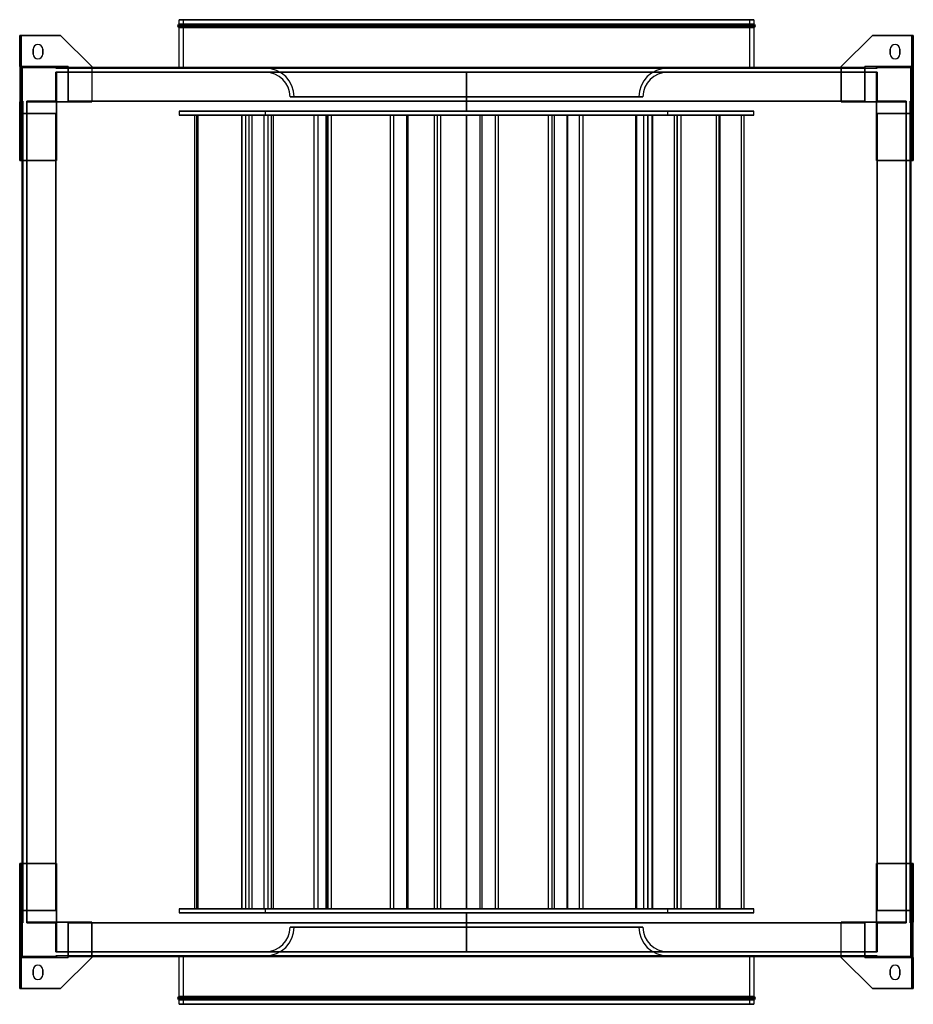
# Model space of a CAD drawing. Header units: millimetres. Extents: x -552 to 552, y -608 to 608.
import ezdxf

# ---------------------------------------------------------------- set-up
doc = ezdxf.new("R2010")
doc.units = ezdxf.units.MM
doc.layers.add('MAIN-1', color=7, linetype='Continuous')

msp = doc.modelspace()

# ---------------------------------------------------------------- linework, layer by layer
at = {"layer": 'MAIN-1'}
for p, q in [((-355, 608), (355, 608)), ((-355, 602.5), (-355, 608)), ((355, 608), (-355, 608)), ((350, 608), (-350, 608)), ((-350, 608), (-350, 548)), ((-350, 608), (350, 608)), ((350, 548), (350, 608)), ((355, 608), (355, 602.5)), ((357, 600.5), (-357, 600.5)), ((-357, 600.5), (357, 600.5)), ((-355, 602.5), (355, 602.5)), ((355, 602.5), (-355, 602.5)), ((-355, 598.5), (355, 598.5)), ((355, 598.5), (-355, 598.5)), ((-355, 549), (-355, 598.5)), ((355, 598.5), (355, 549)), ((-552, 588.5), (-550, 588.5)), ((-552, 550), (-552, 588.5)), ((-501.5, 588.5), (-552, 588.5)), ((-552, 588.5), (-552, 588.5)), ((-552, 588.5), (-552, 434)), ((-550, 588.5), (-501.5, 588.5)), ((-550, 588.5), (-550, 550)), ((-550, 588.5), (-550, 588.5)), ((-550, 588.5), (-550, 550)), ((-463, 550), (-501.5, 588.5)), ((-501.5, 588.5), (-463, 550)), ((-501.5, 588.5), (-501.5, 588.5)), ((501.5, 588.5), (463, 550)), ((463, 550), (501.5, 588.5)), ((501.5, 588.5), (550, 588.5)), ((501.5, 588.5), (501.5, 588.5)), ((552, 588.5), (501.5, 588.5)), ((550, 588.5), (550, 550)), ((550, 550), (550, 588.5)), ((550, 588.5), (550, 588.5)), ((550, 588.5), (552, 588.5)), ((552, 588.5), (552, 434)), ((552, 588.5), (552, 550)), ((552, 588.5), (552, 588.5)), ((-552, 577.5), (-550, 577.5)), ((-552, 571.5), (-552, 577.5)), ((-552, 577.5), (-552, 571.5)), ((-550, 577.5), (-550, 571.5)), ((-550, 571.5), (-550, 577.5)), ((-529.5, 577.5), (-529.5, 577.5)), ((529.5, 577.5), (529.5, 577.5)), ((550, 577.5), (552, 577.5)), ((550, 571.5), (550, 577.5)), ((550, 577.5), (550, 571.5)), ((552, 577.5), (552, 571.5)), ((552, 571.5), (552, 577.5)), ((-552, 571.5), (-550, 571.5)), ((-550, 571.5), (-552, 571.5)), ((-552, 571.5), (-552, 565.5)), ((-552, 565.5), (-552, 571.5)), ((-552, 559.5), (-552, 565.5)), ((-550, 565.5), (-552, 565.5)), ((-552, 559.5), (-552, 565.5)), ((-552, 565.5), (-550, 565.5)), ((-550, 559.5), (-552, 559.5)), ((-550, 565.5), (-550, 571.5)), ((-550, 571.5), (-550, 565.5)), ((-550, 565.5), (-550, 559.5)), ((-550, 559.5), (-550, 565.5)), ((-535.5, 565.5), (-535.5, 571.5)), ((-535.5, 571.5), (-535.5, 571.5)), ((-535.5, 571.5), (-535.5, 565.5)), ((-535.5, 565.5), (-535.5, 565.5)), ((-529.5, 559.5), (-529.5, 559.5)), ((-523.5, 571.5), (-523.5, 571.5)), ((-523.5, 571.5), (-523.5, 565.5)), ((-523.5, 565.5), (-523.5, 571.5)), ((-523.5, 565.5), (-523.5, 565.5)), ((523.5, 565.5), (523.5, 571.5)), ((523.5, 571.5), (523.5, 571.5)), ((523.5, 571.5), (523.5, 565.5)), ((523.5, 565.5), (523.5, 565.5)), ((529.5, 559.5), (529.5, 559.5)), ((535.5, 571.5), (535.5, 571.5)), ((535.5, 571.5), (535.5, 565.5)), ((535.5, 565.5), (535.5, 571.5)), ((535.5, 565.5), (535.5, 565.5)), ((550, 571.5), (552, 571.5)), ((550, 565.5), (550, 571.5)), ((550, 571.5), (550, 565.5)), ((552, 571.5), (550, 571.5)), ((550, 559.5), (550, 565.5)), ((552, 565.5), (550, 565.5)), ((550, 559.5), (550, 565.5)), ((550, 565.5), (552, 565.5)), ((552, 559.5), (550, 559.5)), ((552, 565.5), (552, 571.5)), ((552, 571.5), (552, 565.5)), ((552, 565.5), (552, 559.5)), ((552, 559.5), (552, 565.5)), ((-550, 550), (-552, 550)), ((-552, 550), (-552, 506.5)), ((-492, 550), (-550, 550)), ((-550, 550), (-550, 506.5)), ((-550, 550), (-550, 550)), ((-550, 506.5), (-550, 550)), ((-550, 550), (-506.5, 550)), ((-550, 550), (-550, 506.5)), ((-550, 550), (-506.5, 550)), ((-550, 492), (-550, 550)), ((-550, 550), (-550, 550)), ((-550, 550), (-492, 550)), ((-549, 507.5), (-549, 549)), ((-549, 549), (-507.5, 549)), ((-549, 549), (-549, 549)), ((-507.5, 549), (-549, 549)), ((-549, 549), (-549, 507.5)), ((-507.5, 549), (-507.5, 548)), ((-507.5, 548), (-507.5, 549)), ((-507.5, 549), (-507.5, 549)), ((-507.5, 548), (-506.5, 548)), ((-507.5, 548), (-507.5, 548)), ((-506.5, 548), (-507.5, 548)), ((-506.5, 550), (-506.5, 550)), ((-506.5, 550), (-492, 550)), ((-506.5, 550), (-506.5, 548)), ((-506.5, 548), (-506.5, 550)), ((-506.5, 548), (-506.5, 550)), ((-506.5, 550), (-506.5, 548)), ((-506.5, 550), (-492, 550)), ((-506.5, 550), (-506.5, 550)), ((-506.5, 548), (-492, 548)), ((-506.5, 548), (-506.5, 548)), ((-506.5, 548), (-506.5, 548)), ((-492, 548), (-506.5, 548)), ((-492, 506.5), (-492, 550)), ((-492, 550), (-492, 550)), ((-492, 550), (-492, 548)), ((-492, 548), (-492, 550)), ((-492, 550), (-492, 550)), ((-492, 550), (-492, 506.5)), ((-492, 549), (-492, 548)), ((-492, 549), (-492, 549)), ((-492, 507.5), (-492, 549)), ((-492, 549), (492, 549)), ((-492, 548), (-492, 549)), ((-492, 549), (-492, 507.5)), ((-492, 549), (-492, 549)), ((-492, 549), (492, 549)), ((492, 549), (-492, 549)), ((492, 549), (-492, 549)), ((-492, 548), (-492, 548)), ((-492, 548), (492, 548)), ((-492, 548), (-492, 548)), ((492, 548), (-492, 548)), ((-463, 550), (-463, 549)), ((-463, 550), (-463, 550)), ((-463, 550), (-463, 506.5)), ((-463, 549), (-463, 506.5)), ((-355, 548), (-355, 549)), ((355, 548), (-355, 548)), ((-355, 548), (355, 548)), ((350, 548), (-350, 548)), ((-350, 548), (350, 548)), ((-248.5, 548.1), (0, 548.1)), ((0, 548.1), (-248.5, 548.1)), ((-248.5, 548), (0, 548)), ((0, 548.1), (248.5, 548.1)), ((0, 548), (0, 548.1)), ((0, 548.1), (0, 548)), ((248.5, 548.1), (0, 548.1)), ((0, 548), (248.5, 548)), ((355, 549), (355, 548)), ((463, 549), (463, 550)), ((463, 550), (463, 550)), ((463, 550), (463, 506.5)), ((463, 506.5), (463, 549)), ((492, 550), (492, 506.5)), ((550, 550), (492, 550)), ((492, 550), (492, 550)), ((492, 548), (492, 550)), ((506.5, 550), (492, 550)), ((492, 550), (492, 548)), ((492, 506.5), (492, 550)), ((492, 550), (492, 550)), ((506.5, 550), (492, 550)), ((550, 550), (492, 550)), ((492, 549), (492, 548)), ((492, 507.5), (492, 549)), ((492, 549), (492, 549)), ((492, 548), (492, 549)), ((492, 549), (492, 549)), ((492, 549), (492, 507.5)), ((492, 548), (506.5, 548)), ((492, 548), (492, 548)), ((492, 548), (492, 548)), ((506.5, 548), (492, 548)), ((506.5, 550), (506.5, 548)), ((506.5, 548), (506.5, 550)), ((506.5, 550), (506.5, 550)), ((550, 550), (506.5, 550)), ((506.5, 550), (506.5, 548)), ((550, 550), (506.5, 550)), ((506.5, 548), (506.5, 550)), ((506.5, 550), (506.5, 550)), ((507.5, 548), (506.5, 548)), ((506.5, 548), (507.5, 548)), ((506.5, 548), (506.5, 548)), ((506.5, 548), (506.5, 548)), ((507.5, 548), (507.5, 549)), ((507.5, 549), (549, 549)), ((507.5, 549), (507.5, 549)), ((549, 549), (507.5, 549)), ((507.5, 549), (507.5, 548)), ((507.5, 548), (507.5, 548)), ((549, 549), (549, 507.5)), ((549, 549), (549, 549)), ((549, 507.5), (549, 549)), ((550, 550), (550, 550)), ((550, 506.5), (550, 550)), ((550, 550), (550, 506.5)), ((552, 550), (550, 550)), ((550, 506.5), (550, 550)), ((550, 550), (550, 550)), ((550, 550), (550, 492)), ((552, 550), (552, 506.5)), ((-507.5, 543), (-506.5, 543)), ((-507.5, 543), (-507.5, 543)), ((-506.5, 543), (-507.5, 543)), ((-507.5, 543), (-507.5, 507.5)), ((-507.5, 507.5), (-507.5, 543)), ((-506.5, 543), (-492, 543)), ((-506.5, 543), (-506.5, 543)), ((-506.5, 543), (-506.5, 543)), ((-492, 543), (-506.5, 543)), ((-506.5, 543), (-506.5, 506.5)), ((-506.5, 506.5), (-506.5, 543)), ((-506.5, 506.5), (-506.5, 543)), ((-506.5, 543), (-506.5, 506.5)), ((-492, 543), (492, 543)), ((-492, 543), (-492, 543)), ((-492, 543), (-492, 543)), ((492, 543), (-492, 543)), ((-492, 543), (-492, 506.5)), ((-492, 506.5), (-492, 543)), ((-492, 543), (-492, 507.5)), ((-492, 507.5), (-492, 543)), ((-350, 543), (350, 543)), ((350, 543), (-350, 543)), ((248.5, 543.1), (-248.5, 543.1)), ((-248.5, 543.1), (-248.5, 543)), ((248.5, 543.1), (-248.5, 543.1)), ((248.5, 543), (-248.5, 543)), ((248.5, 543), (-248.5, 543)), ((0, 543), (0, 495)), ((0, 543), (0, 543)), ((0, 495), (0, 543)), ((0, 543), (0, 543)), ((248.5, 543), (248.5, 543.1)), ((492, 543), (506.5, 543)), ((492, 543), (492, 543)), ((492, 543), (492, 543)), ((506.5, 543), (492, 543)), ((492, 543), (492, 507.5)), ((492, 507.5), (492, 543)), ((492, 506.5), (492, 543)), ((492, 543), (492, 506.5)), ((507.5, 543), (506.5, 543)), ((506.5, 543), (507.5, 543)), ((506.5, 543), (506.5, 543)), ((506.5, 543), (506.5, 543)), ((506.5, 543), (506.5, 506.5)), ((506.5, 506.5), (506.5, 543)), ((506.5, 506.5), (506.5, 543)), ((506.5, 543), (506.5, 506.5)), ((507.5, 543), (507.5, 543)), ((507.5, 507.5), (507.5, 543)), ((507.5, 543), (507.5, 507.5)), ((218, 512.6), (-218, 512.6)), ((-218, 512.6), (218, 512.6)), ((-213, 512.6), (213, 512.6)), ((213, 512.6), (-213, 512.6)), ((-552, 434), (-552, 506.5)), ((-552, 506.5), (-552, 506.5)), ((-552, 506.5), (-550, 506.5)), ((-548, 506.5), (-552, 506.5)), ((-550, 506.5), (-550, 506.5)), ((-550, 506.5), (-548, 506.5)), ((-550, 506.5), (-548, 506.5)), ((-548, 506.5), (-550, 506.5)), ((-550, 506.5), (-550, 506.5)), ((-550, 506.5), (-550, 492)), ((-548, 507.5), (-549, 507.5)), ((-549, 507.5), (-549, 507.5)), ((-549, 507.5), (-548, 507.5)), ((-548, 507.5), (-548, 506.5)), ((-548, 507.5), (-548, 507.5)), ((-548, 506.5), (-548, 507.5)), ((-548, 506.5), (-548, 506.5)), ((-548, 506.5), (-548, 492)), ((-548, 492), (-548, 506.5)), ((-548, 506.5), (-548, 506.5)), ((-507.5, 507.5), (-543, 507.5)), ((-543, 506.5), (-543, 507.5)), ((-543, 507.5), (-543, 506.5)), ((-543, 507.5), (-507.5, 507.5)), ((-543, 507.5), (-543, 507.5)), ((-543, 506.5), (-506.5, 506.5)), ((-543, 506.5), (-506.5, 506.5)), ((-543, 506.5), (-543, 506.5)), ((-543, 506.5), (-543, 492)), ((-543, 492), (-543, 506.5)), ((-543, 506.5), (-543, 506.5)), ((-506.5, 506.5), (-543, 506.5)), ((-506.5, 506.5), (-543, 506.5)), ((-507.5, 507.5), (-507.5, 507.5)), ((-463, 506.5), (-506.5, 506.5)), ((-506.5, 506.5), (-506.5, 434)), ((-506.5, 506.5), (-506.5, 492)), ((-506.5, 506.5), (-506.5, 506.5)), ((-492, 506.5), (-506.5, 506.5)), ((-506.5, 506.5), (-506.5, 506.5)), ((-506.5, 506.5), (-506.5, 506.5)), ((-506.5, 506.5), (-492, 506.5)), ((-506.5, 506.5), (-492, 506.5)), ((-506.5, 506.5), (-492, 506.5)), ((-506.5, 492), (-506.5, 506.5)), ((-506.5, 506.5), (-506.5, 506.5)), ((-506.5, 506.5), (-506.5, 492)), ((-506.5, 506.5), (-492, 506.5)), ((-506.5, 492), (-506.5, 506.5)), ((-506.5, 506.5), (-506.5, 492)), ((-492, 506.5), (-506.5, 506.5)), ((-506.5, 506.5), (-506.5, 506.5)), ((-506.5, 506.5), (-506.5, 506.5)), ((-506.5, 506.5), (-492, 506.5)), ((-506.5, 492), (-506.5, 506.5)), ((-506.5, 506.5), (-506.5, 492)), ((-492, 507.5), (-492, 507.5)), ((-492, 507.5), (-492, 506.5)), ((-492, 506.5), (-492, 507.5)), ((-492, 507.5), (-492, 507.5)), ((-492, 507.5), (-492, 507.5)), ((-492, 507.5), (-492, 506.5)), ((492, 507.5), (-492, 507.5)), ((492, 507.5), (-492, 507.5)), ((492, 507.5), (-492, 507.5)), ((-492, 507.5), (492, 507.5)), ((-492, 507.5), (492, 507.5)), ((-492, 506.5), (-492, 507.5)), ((492, 507.5), (-492, 507.5)), ((-492, 507.5), (-492, 507.5)), ((-492, 507.5), (492, 507.5)), ((-492, 507.5), (492, 507.5)), ((-492, 506.5), (-463, 506.5)), ((-492, 506.5), (-492, 506.5)), ((-492, 506.5), (-492, 506.5)), ((-492, 506.5), (-492, 506.5)), ((-492, 506.5), (-492, 506.5)), ((-463, 506.5), (-463, 506.5)), ((463, 506.5), (492, 506.5)), ((463, 506.5), (463, 506.5)), ((506.5, 506.5), (463, 506.5)), ((492, 507.5), (492, 507.5)), ((492, 507.5), (492, 506.5)), ((492, 506.5), (492, 507.5)), ((492, 507.5), (492, 507.5)), ((492, 506.5), (492, 507.5)), ((492, 507.5), (492, 507.5)), ((492, 507.5), (492, 506.5)), ((492, 507.5), (492, 507.5)), ((492, 506.5), (492, 506.5)), ((492, 506.5), (492, 506.5)), ((492, 506.5), (492, 506.5)), ((506.5, 506.5), (492, 506.5)), ((506.5, 506.5), (492, 506.5)), ((506.5, 506.5), (492, 506.5)), ((492, 506.5), (506.5, 506.5)), ((492, 506.5), (506.5, 506.5)), ((506.5, 506.5), (492, 506.5)), ((492, 506.5), (492, 506.5)), ((506.5, 506.5), (492, 506.5)), ((506.5, 434), (506.5, 506.5)), ((506.5, 492), (506.5, 506.5)), ((506.5, 506.5), (506.5, 506.5)), ((506.5, 506.5), (506.5, 506.5)), ((506.5, 506.5), (506.5, 506.5)), ((543, 506.5), (506.5, 506.5)), ((543, 506.5), (506.5, 506.5)), ((506.5, 506.5), (506.5, 492)), ((506.5, 506.5), (506.5, 506.5)), ((506.5, 492), (506.5, 506.5)), ((506.5, 506.5), (506.5, 492)), ((506.5, 492), (506.5, 506.5)), ((506.5, 506.5), (506.5, 506.5)), ((506.5, 506.5), (506.5, 506.5)), ((506.5, 506.5), (506.5, 492)), ((506.5, 492), (506.5, 506.5)), ((506.5, 506.5), (543, 506.5)), ((506.5, 506.5), (543, 506.5)), ((543, 507.5), (507.5, 507.5)), ((507.5, 507.5), (543, 507.5)), ((507.5, 507.5), (507.5, 507.5)), ((543, 507.5), (543, 506.5)), ((543, 506.5), (543, 507.5)), ((543, 507.5), (543, 507.5)), ((543, 492), (543, 506.5)), ((543, 506.5), (543, 506.5)), ((543, 506.5), (543, 506.5)), ((543, 506.5), (543, 492)), ((549, 507.5), (548, 507.5)), ((548, 506.5), (548, 507.5)), ((548, 507.5), (548, 507.5)), ((548, 507.5), (549, 507.5)), ((548, 507.5), (548, 506.5)), ((548, 492), (548, 506.5)), ((552, 506.5), (548, 506.5)), ((548, 506.5), (548, 506.5)), ((550, 506.5), (548, 506.5)), ((548, 506.5), (548, 506.5)), ((548, 506.5), (548, 492)), ((550, 506.5), (548, 506.5)), ((548, 506.5), (550, 506.5)), ((549, 507.5), (549, 507.5)), ((550, 506.5), (550, 506.5)), ((550, 506.5), (552, 506.5)), ((550, 492), (550, 506.5)), ((550, 506.5), (550, 506.5)), ((552, 506.5), (552, 506.5)), ((552, 506.5), (552, 434)), ((-550, 492), (-506.5, 492)), ((-550, 492), (-550, 434)), ((-550, 492), (-550, 492)), ((-550, 492), (-550, 434)), ((-550, 492), (-548, 492)), ((-550, 492), (-506.5, 492)), ((-550, 492), (-550, 492)), ((-550, 492), (-548, 492)), ((-549, 492), (-507.5, 492)), ((-549, -492), (-549, 492)), ((-549, 492), (-549, 492)), ((-549, 492), (-549, -492)), ((-548, 492), (-549, 492)), ((-549, -492), (-549, 492)), ((-549, 492), (-549, 492)), ((-549, 492), (-549, -492)), ((-507.5, 492), (-549, 492)), ((-549, 492), (-548, 492)), ((-548, -492), (-548, 492)), ((-548, 492), (-548, 492)), ((-548, 492), (-548, -492)), ((-548, 492), (-548, 492)), ((-543, 492), (-506.5, 492)), ((-543, 492), (-543, 492)), ((-543, 492), (-507.5, 492)), ((-507.5, 492), (-543, 492)), ((-543, 492), (-543, 492)), ((-543, 492), (-506.5, 492)), ((-543, 492), (-543, -492)), ((-543, -492), (-543, 492)), ((-507.5, 492), (-507.5, -492)), ((-506.5, 492), (-507.5, 492)), ((-507.5, 492), (-506.5, 492)), ((-507.5, -492), (-507.5, 492)), ((-507.5, 492), (-507.5, 492)), ((-507.5, 492), (-507.5, -492)), ((-507.5, 492), (-506.5, 492)), ((-507.5, -492), (-507.5, 492)), ((-507.5, 492), (-507.5, -492)), ((-506.5, 492), (-507.5, 492)), ((-507.5, 492), (-507.5, 492)), ((-507.5, -492), (-507.5, 492)), ((-507.5, 492), (-507.5, 492)), ((-507.5, 492), (-507.5, -492)), ((-507.5, -492), (-507.5, 492)), ((-507.5, 492), (-507.5, 492)), ((-506.5, 434), (-506.5, 492)), ((-506.5, 492), (-506.5, 492)), ((-506.5, 492), (-506.5, 492)), ((-506.5, 492), (-506.5, 492)), ((-506.5, 492), (-506.5, 492)), ((-355, 495), (-355, 490)), ((355, 495), (-355, 495)), ((-355, 495), (355, 495)), ((-355, 490), (355, 490)), ((355, 490), (-355, 490)), ((-335.6, 490), (-333.3, 490)), ((-240.7, 490), (-335.6, 490)), ((-335.6, 490), (-331.7, 490)), ((-268.5, 490), (-335.6, 490)), ((-335.6, -490), (-335.6, 490)), ((-335.6, -490), (-335.6, 490)), ((-333.3, 490), (-238.4, 490)), ((-333.3, -490), (-333.3, 490)), ((-331.7, 490), (-264.6, 490)), ((-331.7, -490), (-331.7, 490)), ((-277.6, 490), (-277.3, 490)), ((-171.2, 490), (-277.6, 490)), ((-277.6, -490), (-277.6, 490)), ((-277.5, 490), (-272.7, 490)), ((-250, 490), (-277.5, 490)), ((-277.5, -490), (-277.5, 490)), ((-277.3, 490), (-170.9, 490)), ((-277.3, -490), (-277.3, 490)), ((-272.7, 490), (-245.1, 490)), ((-272.7, -490), (-272.7, 490)), ((-264.6, 490), (-268.5, 490)), ((-268.5, -490), (-268.5, 490)), ((-264.6, -490), (-264.6, 490)), ((-245.1, 490), (-250, 490)), ((-250, -490), (-250, 490)), ((-248.5, 495), (248.5, 495)), ((-248.5, 490), (-248.5, 495)), ((248.5, 495), (-248.5, 495)), ((248.5, 490), (-248.5, 490)), ((-248.5, 490), (248.5, 490)), ((-245.1, -490), (-245.1, 490)), ((-238.4, 490), (-240.7, 490)), ((-240.7, -490), (-240.7, 490)), ((-238.4, -490), (-238.4, 490)), ((-188.2, 490), (-171.5, 490)), ((-183.2, 490), (-188.2, 490)), ((-188.2, -490), (-188.2, 490)), ((-166.6, 490), (-183.2, 490)), ((-183.2, -490), (-183.2, 490)), ((-171.6, 490), (-173.3, 490)), ((-173.3, 490), (-73.9, 490)), ((-173.3, -490), (-173.3, 490)), ((-72.1, 490), (-171.6, 490)), ((-171.6, -490), (-171.6, 490)), ((-171.5, 490), (-166.6, 490)), ((-171.5, -490), (-171.5, 490)), ((-170.9, 490), (-171.2, 490)), ((-171.2, -490), (-171.2, 490)), ((-170.9, -490), (-170.9, 490)), ((-166.6, -490), (-166.6, 490)), ((-93.8, 490), (-35.8, 490)), ((-89.6, 490), (-93.8, 490)), ((-93.8, -490), (-93.8, 490)), ((-31.6, 490), (-89.6, 490)), ((-89.6, -490), (-89.6, 490)), ((-73.9, 490), (-72.1, 490)), ((-73.9, -490), (-73.9, 490)), ((-72.1, -490), (-72.1, 490)), ((-35.9, 490), (-39.4, 490)), ((-39.4, 490), (35.9, 490)), ((-39.4, -490), (-39.4, 490)), ((39.4, 490), (-35.9, 490)), ((-35.9, -490), (-35.9, 490)), ((-35.8, 490), (-31.6, 490)), ((-35.8, -490), (-35.8, 490)), ((-31.6, -490), (-31.6, 490)), ((0, 495), (0, 495)), ((0, 495), (0, 495)), ((0, 490), (0, -490)), ((0, 490), (0, 490)), ((0, -490), (0, 490)), ((0, 490), (0, 490)), ((16.7, 490), (106, 490)), ((19.4, 490), (16.7, 490)), ((16.7, -490), (16.7, 490)), ((108.8, 490), (19.4, 490)), ((19.4, -490), (19.4, 490)), ((35.9, 490), (39.4, 490)), ((35.9, -490), (35.9, 490)), ((39.4, -490), (39.4, 490)), ((106, 490), (101.3, 490)), ((101.3, 490), (139.5, 490)), ((101.3, -490), (101.3, 490)), ((106, 490), (108.8, 490)), ((144.1, 490), (106, 490)), ((106, -490), (106, 490)), ((106, -490), (106, 490)), ((108.8, -490), (108.8, 490)), ((124.4, 490), (229.6, 490)), ((125.2, 490), (124.4, 490)), ((124.4, -490), (124.4, 490)), ((230.3, 490), (125.2, 490)), ((125.2, -490), (125.2, 490)), ((139.5, 490), (144.1, 490)), ((139.5, -490), (139.5, 490)), ((144.1, -490), (144.1, 490)), ((209.2, 490), (210.5, 490)), ((312.1, 490), (209.2, 490)), ((209.2, -490), (209.2, 490)), ((210.5, 490), (313.4, 490)), ((210.5, -490), (210.5, 490)), ((219, 490), (224, 490)), ((224.5, 490), (219, 490)), ((219, -490), (219, 490)), ((224, 490), (229.5, 490)), ((224, -490), (224, 490)), ((229.5, 490), (224.5, 490)), ((224.5, -490), (224.5, 490)), ((229.5, -490), (229.5, 490)), ((229.6, 490), (230.3, 490)), ((229.6, -490), (229.6, 490)), ((230.3, -490), (230.3, 490)), ((248.5, 495), (248.5, 490)), ((257.1, 490), (260.3, 490)), ((339.9, 490), (257.1, 490)), ((257.1, -490), (257.1, 490)), ((260.3, 490), (343.1, 490)), ((260.3, -490), (260.3, 490)), ((260.6, 490), (265, 490)), ((308.9, 490), (260.6, 490)), ((260.6, -490), (260.6, 490)), ((265, 490), (313.4, 490)), ((265, -490), (265, 490)), ((313.4, 490), (308.9, 490)), ((308.9, -490), (308.9, 490)), ((313.4, 490), (312.1, 490)), ((312.1, -490), (312.1, 490)), ((313.4, -490), (313.4, 490)), ((313.4, -490), (313.4, 490)), ((343.1, 490), (339.9, 490)), ((339.9, -490), (339.9, 490)), ((343.1, -490), (343.1, 490)), ((355, 490), (355, 495)), ((506.5, 492), (550, 492)), ((506.5, 492), (506.5, 434)), ((506.5, 492), (506.5, 492)), ((507.5, 492), (506.5, 492)), ((506.5, 492), (507.5, 492)), ((506.5, 492), (506.5, 492)), ((543, 492), (506.5, 492)), ((506.5, 492), (507.5, 492)), ((507.5, 492), (506.5, 492)), ((506.5, 492), (506.5, 492)), ((506.5, 492), (506.5, 492)), ((543, 492), (506.5, 492)), ((550, 492), (506.5, 492)), ((549, 492), (507.5, 492)), ((507.5, 492), (507.5, 492)), ((507.5, -492), (507.5, 492)), ((507.5, 492), (507.5, -492)), ((507.5, 492), (507.5, 492)), ((507.5, -492), (507.5, 492)), ((507.5, 492), (507.5, -492)), ((507.5, 492), (543, 492)), ((507.5, 492), (507.5, -492)), ((507.5, -492), (507.5, 492)), ((507.5, 492), (507.5, 492)), ((543, 492), (507.5, 492)), ((507.5, 492), (507.5, 492)), ((507.5, 492), (549, 492)), ((507.5, 492), (507.5, -492)), ((507.5, -492), (507.5, 492)), ((543, 492), (543, 492)), ((543, 492), (543, 492)), ((543, -492), (543, 492)), ((543, 492), (543, -492)), ((550, 492), (548, 492)), ((548, 492), (548, 492)), ((548, 492), (549, 492)), ((549, 492), (548, 492)), ((548, 492), (548, 492)), ((550, 492), (548, 492)), ((548, 492), (548, -492)), ((548, -492), (548, 492)), ((549, 492), (549, 492)), ((549, 492), (549, 492)), ((549, 492), (549, -492)), ((549, -492), (549, 492)), ((549, 492), (549, -492)), ((549, -492), (549, 492)), ((550, 492), (550, 434)), ((550, 434), (550, 492)), ((550, 492), (550, 492)), ((550, 492), (550, 492)), ((-552, 434), (-506.5, 434)), ((-550, 434), (-552, 434)), ((-552, 434), (-552, 434)), ((-549, 434), (-550, 434)), ((-550, 434), (-550, 434)), ((-506.5, 434), (-549, 434)), ((-506.5, 434), (-506.5, 434)), ((506.5, 434), (552, 434)), ((549, 434), (506.5, 434)), ((506.5, 434), (506.5, 434)), ((550, 434), (549, 434)), ((552, 434), (550, 434)), ((550, 434), (550, 434)), ((552, 434), (552, 434)), ((-552, -588.5), (-552, -434)), ((-506.5, -434), (-552, -434)), ((-552, -506.5), (-552, -434)), ((-552, -434), (-552, -434)), ((-552, -434), (-550, -434)), ((-550, -492), (-550, -434)), ((-550, -434), (-549, -434)), ((-550, -434), (-550, -492)), ((-550, -434), (-550, -434)), ((-549, -434), (-506.5, -434)), ((-506.5, -492), (-506.5, -434)), ((-506.5, -434), (-506.5, -506.5)), ((-506.5, -434), (-506.5, -434)), ((506.5, -434), (506.5, -492)), ((506.5, -434), (549, -434)), ((552, -434), (506.5, -434)), ((506.5, -434), (506.5, -434)), ((506.5, -506.5), (506.5, -434)), ((549, -434), (550, -434)), ((550, -434), (552, -434)), ((550, -492), (550, -434)), ((550, -492), (550, -434)), ((550, -434), (550, -434)), ((552, -434), (552, -506.5)), ((552, -434), (552, -434)), ((552, -588.5), (552, -434)), ((-506.5, -492), (-550, -492)), ((-550, -492), (-550, -492)), ((-550, -492), (-548, -492)), ((-550, -492), (-548, -492)), ((-550, -492), (-550, -492)), ((-550, -492), (-506.5, -492)), ((-550, -492), (-550, -506.5)), ((-550, -550), (-550, -492)), ((-548, -492), (-549, -492)), ((-549, -492), (-549, -492)), ((-549, -492), (-507.5, -492)), ((-507.5, -492), (-549, -492)), ((-549, -492), (-549, -492)), ((-549, -492), (-548, -492)), ((-548, -492), (-548, -492)), ((-548, -492), (-548, -506.5)), ((-548, -492), (-548, -492)), ((-548, -506.5), (-548, -492)), ((-507.5, -492), (-543, -492)), ((-543, -492), (-543, -492)), ((-543, -492), (-506.5, -492)), ((-543, -492), (-506.5, -492)), ((-543, -492), (-543, -492)), ((-543, -492), (-507.5, -492)), ((-543, -492), (-543, -506.5)), ((-543, -506.5), (-543, -492)), ((-507.5, -492), (-507.5, -492)), ((-507.5, -492), (-506.5, -492)), ((-506.5, -492), (-507.5, -492)), ((-507.5, -492), (-507.5, -492)), ((-506.5, -492), (-507.5, -492)), ((-507.5, -492), (-506.5, -492)), ((-507.5, -492), (-507.5, -492)), ((-507.5, -492), (-507.5, -492)), ((-506.5, -492), (-506.5, -506.5)), ((-506.5, -492), (-506.5, -492)), ((-506.5, -506.5), (-506.5, -492)), ((-506.5, -492), (-506.5, -492)), ((-506.5, -492), (-506.5, -506.5)), ((-506.5, -506.5), (-506.5, -492)), ((-506.5, -492), (-506.5, -506.5)), ((-506.5, -492), (-506.5, -492)), ((-506.5, -506.5), (-506.5, -492)), ((-506.5, -492), (-506.5, -492)), ((-506.5, -492), (-506.5, -506.5)), ((355, -490), (-355, -490)), ((-355, -490), (-355, -495)), ((-355, -490), (355, -490)), ((-355, -495), (355, -495)), ((355, -495), (-355, -495)), ((-268.5, -490), (-335.6, -490)), ((-335.6, -490), (-331.7, -490)), ((-240.7, -490), (-335.6, -490)), ((-335.6, -490), (-333.3, -490)), ((-333.3, -490), (-238.4, -490)), ((-331.7, -490), (-264.6, -490)), ((-171.2, -490), (-277.6, -490)), ((-277.6, -490), (-277.3, -490)), ((-250, -490), (-277.5, -490)), ((-277.5, -490), (-272.7, -490)), ((-277.3, -490), (-170.9, -490)), ((-272.7, -490), (-245.1, -490)), ((-264.6, -490), (-268.5, -490)), ((-245.1, -490), (-250, -490)), ((-248.5, -490), (248.5, -490)), ((-248.5, -495), (-248.5, -490)), ((248.5, -490), (-248.5, -490)), ((248.5, -495), (-248.5, -495)), ((-248.5, -495), (248.5, -495)), ((-238.4, -490), (-240.7, -490)), ((-183.2, -490), (-188.2, -490)), ((-188.2, -490), (-171.5, -490)), ((-166.6, -490), (-183.2, -490)), ((-173.3, -490), (-73.9, -490)), ((-171.6, -490), (-173.3, -490)), ((-72.1, -490), (-171.6, -490)), ((-171.5, -490), (-166.6, -490)), ((-170.9, -490), (-171.2, -490)), ((-89.6, -490), (-93.8, -490)), ((-93.8, -490), (-35.8, -490)), ((-31.6, -490), (-89.6, -490)), ((-73.9, -490), (-72.1, -490)), ((-39.4, -490), (35.9, -490)), ((-35.9, -490), (-39.4, -490)), ((39.4, -490), (-35.9, -490)), ((-35.8, -490), (-31.6, -490)), ((0, -490), (0, -490)), ((0, -490), (0, -490)), ((0, -495), (0, -543)), ((0, -495), (0, -495)), ((0, -543), (0, -495)), ((0, -495), (0, -495)), ((19.4, -490), (16.7, -490)), ((16.7, -490), (106, -490)), ((108.8, -490), (19.4, -490)), ((35.9, -490), (39.4, -490)), ((101.3, -490), (139.5, -490)), ((106, -490), (101.3, -490)), ((144.1, -490), (106, -490)), ((106, -490), (108.8, -490)), ((125.2, -490), (124.4, -490)), ((124.4, -490), (229.6, -490)), ((230.3, -490), (125.2, -490)), ((139.5, -490), (144.1, -490)), ((312.1, -490), (209.2, -490)), ((209.2, -490), (210.5, -490)), ((210.5, -490), (313.4, -490)), ((224.5, -490), (219, -490)), ((219, -490), (224, -490)), ((224, -490), (229.5, -490)), ((229.5, -490), (224.5, -490)), ((229.6, -490), (230.3, -490)), ((248.5, -490), (248.5, -495)), ((339.9, -490), (257.1, -490)), ((257.1, -490), (260.3, -490)), ((260.3, -490), (343.1, -490)), ((308.9, -490), (260.6, -490)), ((260.6, -490), (265, -490)), ((265, -490), (313.4, -490)), ((313.4, -490), (308.9, -490)), ((313.4, -490), (312.1, -490)), ((343.1, -490), (339.9, -490)), ((355, -495), (355, -490)), ((550, -492), (506.5, -492)), ((506.5, -506.5), (506.5, -492)), ((506.5, -492), (506.5, -492)), ((506.5, -492), (507.5, -492)), ((506.5, -492), (506.5, -506.5)), ((507.5, -492), (506.5, -492)), ((506.5, -492), (506.5, -492)), ((506.5, -506.5), (506.5, -492)), ((543, -492), (506.5, -492)), ((506.5, -492), (506.5, -506.5)), ((507.5, -492), (506.5, -492)), ((506.5, -506.5), (506.5, -492)), ((506.5, -492), (507.5, -492)), ((506.5, -492), (506.5, -492)), ((543, -492), (506.5, -492)), ((506.5, -492), (506.5, -492)), ((550, -492), (506.5, -492)), ((506.5, -492), (506.5, -506.5)), ((506.5, -506.5), (506.5, -492)), ((507.5, -492), (507.5, -492)), ((543, -492), (507.5, -492)), ((507.5, -492), (507.5, -492)), ((507.5, -492), (549, -492)), ((507.5, -492), (507.5, -492)), ((507.5, -492), (507.5, -492)), ((507.5, -492), (543, -492)), ((549, -492), (507.5, -492)), ((543, -492), (543, -492)), ((543, -492), (543, -492)), ((543, -506.5), (543, -492)), ((543, -492), (543, -506.5)), ((548, -506.5), (548, -492)), ((550, -492), (548, -492)), ((549, -492), (548, -492)), ((548, -492), (548, -492)), ((550, -492), (548, -492)), ((548, -492), (548, -492)), ((548, -492), (549, -492)), ((548, -492), (548, -506.5)), ((549, -492), (549, -492)), ((549, -492), (549, -492)), ((550, -492), (550, -492)), ((550, -492), (550, -492)), ((550, -506.5), (550, -492)), ((550, -492), (550, -550)), ((-552, -550), (-552, -506.5)), ((-552, -506.5), (-552, -506.5)), ((-550, -506.5), (-552, -506.5)), ((-548, -506.5), (-552, -506.5)), ((-550, -506.5), (-550, -550)), ((-550, -506.5), (-550, -506.5)), ((-550, -550), (-550, -506.5)), ((-550, -506.5), (-550, -550)), ((-550, -506.5), (-548, -506.5)), ((-548, -506.5), (-550, -506.5)), ((-550, -506.5), (-550, -506.5)), ((-550, -506.5), (-548, -506.5)), ((-548, -507.5), (-549, -507.5)), ((-549, -507.5), (-549, -549)), ((-549, -507.5), (-549, -507.5)), ((-549, -549), (-549, -507.5)), ((-549, -507.5), (-548, -507.5)), ((-548, -507.5), (-548, -506.5)), ((-548, -506.5), (-548, -506.5)), ((-548, -506.5), (-548, -507.5)), ((-548, -506.5), (-548, -506.5)), ((-548, -507.5), (-548, -507.5)), ((-543, -506.5), (-543, -507.5)), ((-543, -506.5), (-506.5, -506.5)), ((-543, -506.5), (-506.5, -506.5)), ((-543, -507.5), (-543, -506.5)), ((-543, -506.5), (-543, -506.5)), ((-543, -506.5), (-543, -506.5)), ((-506.5, -506.5), (-543, -506.5)), ((-506.5, -506.5), (-543, -506.5)), ((-507.5, -507.5), (-543, -507.5)), ((-543, -507.5), (-507.5, -507.5)), ((-543, -507.5), (-543, -507.5)), ((-507.5, -543), (-507.5, -507.5)), ((-507.5, -507.5), (-507.5, -543)), ((-507.5, -507.5), (-507.5, -507.5)), ((-506.5, -506.5), (-463, -506.5)), ((-506.5, -506.5), (-492, -506.5)), ((-506.5, -506.5), (-506.5, -506.5)), ((-506.5, -543), (-506.5, -506.5)), ((-506.5, -506.5), (-506.5, -543)), ((-506.5, -506.5), (-506.5, -543)), ((-506.5, -506.5), (-506.5, -506.5)), ((-506.5, -543), (-506.5, -506.5)), ((-506.5, -506.5), (-506.5, -506.5)), ((-506.5, -506.5), (-492, -506.5)), ((-506.5, -506.5), (-492, -506.5)), ((-492, -506.5), (-506.5, -506.5)), ((-506.5, -506.5), (-506.5, -506.5)), ((-492, -506.5), (-506.5, -506.5)), ((-506.5, -506.5), (-492, -506.5)), ((-506.5, -506.5), (-506.5, -506.5)), ((-506.5, -506.5), (-506.5, -506.5)), ((-506.5, -506.5), (-492, -506.5)), ((-463, -506.5), (-492, -506.5)), ((-492, -550), (-492, -506.5)), ((-492, -506.5), (-492, -506.5)), ((-492, -543), (-492, -506.5)), ((-492, -506.5), (-492, -543)), ((-492, -506.5), (-492, -506.5)), ((-492, -506.5), (-492, -507.5)), ((-492, -507.5), (-492, -506.5)), ((-492, -506.5), (-492, -506.5)), ((-492, -506.5), (-492, -550)), ((-492, -507.5), (-492, -506.5)), ((-492, -506.5), (-492, -506.5)), ((-492, -506.5), (-492, -507.5)), ((-492, -543), (-492, -507.5)), ((-492, -507.5), (-492, -507.5)), ((-492, -507.5), (-492, -549)), ((-492, -507.5), (-492, -507.5)), ((-492, -507.5), (-492, -543)), ((-492, -507.5), (-492, -507.5)), ((492, -507.5), (-492, -507.5)), ((492, -507.5), (-492, -507.5)), ((-492, -507.5), (492, -507.5)), ((492, -507.5), (-492, -507.5)), ((-492, -507.5), (-492, -507.5)), ((-492, -549), (-492, -507.5)), ((-492, -507.5), (492, -507.5)), ((492, -507.5), (-492, -507.5)), ((-492, -507.5), (492, -507.5)), ((-492, -507.5), (492, -507.5)), ((-463, -506.5), (-463, -549)), ((-463, -550), (-463, -506.5)), ((-463, -506.5), (-463, -506.5)), ((492, -506.5), (463, -506.5)), ((463, -549), (463, -506.5)), ((463, -550), (463, -506.5)), ((463, -506.5), (463, -506.5)), ((463, -506.5), (506.5, -506.5)), ((492, -506.5), (492, -550)), ((492, -506.5), (506.5, -506.5)), ((492, -506.5), (492, -506.5)), ((492, -507.5), (492, -506.5)), ((492, -506.5), (492, -543)), ((492, -507.5), (492, -506.5)), ((492, -506.5), (492, -506.5)), ((492, -550), (492, -506.5)), ((492, -506.5), (492, -506.5)), ((492, -506.5), (492, -507.5)), ((492, -543), (492, -506.5)), ((492, -506.5), (492, -506.5)), ((492, -506.5), (492, -507.5)), ((506.5, -506.5), (492, -506.5)), ((506.5, -506.5), (492, -506.5)), ((506.5, -506.5), (492, -506.5)), ((506.5, -506.5), (492, -506.5)), ((492, -506.5), (506.5, -506.5)), ((506.5, -506.5), (492, -506.5)), ((492, -549), (492, -507.5)), ((492, -507.5), (492, -507.5)), ((492, -543), (492, -507.5)), ((492, -507.5), (492, -543)), ((492, -507.5), (492, -507.5)), ((492, -507.5), (492, -507.5)), ((492, -507.5), (492, -549)), ((492, -507.5), (492, -507.5)), ((506.5, -506.5), (506.5, -506.5)), ((506.5, -543), (506.5, -506.5)), ((506.5, -506.5), (506.5, -543)), ((506.5, -506.5), (506.5, -543)), ((506.5, -506.5), (506.5, -506.5)), ((506.5, -543), (506.5, -506.5)), ((506.5, -506.5), (506.5, -506.5)), ((543, -506.5), (506.5, -506.5)), ((543, -506.5), (506.5, -506.5)), ((506.5, -506.5), (506.5, -506.5)), ((506.5, -506.5), (506.5, -506.5)), ((506.5, -506.5), (506.5, -506.5)), ((506.5, -506.5), (543, -506.5)), ((506.5, -506.5), (543, -506.5)), ((507.5, -507.5), (507.5, -543)), ((543, -507.5), (507.5, -507.5)), ((507.5, -543), (507.5, -507.5)), ((507.5, -507.5), (543, -507.5)), ((507.5, -507.5), (507.5, -507.5)), ((543, -507.5), (543, -506.5)), ((543, -506.5), (543, -507.5)), ((543, -506.5), (543, -506.5)), ((543, -506.5), (543, -506.5)), ((543, -507.5), (543, -507.5)), ((548, -506.5), (552, -506.5)), ((548, -506.5), (548, -507.5)), ((550, -506.5), (548, -506.5)), ((548, -507.5), (548, -506.5)), ((548, -506.5), (548, -506.5)), ((548, -506.5), (548, -506.5)), ((548, -506.5), (550, -506.5)), ((550, -506.5), (548, -506.5)), ((549, -507.5), (548, -507.5)), ((548, -507.5), (549, -507.5)), ((548, -507.5), (548, -507.5)), ((549, -549), (549, -507.5)), ((549, -507.5), (549, -549)), ((549, -507.5), (549, -507.5)), ((550, -550), (550, -506.5)), ((550, -506.5), (550, -550)), ((550, -506.5), (550, -506.5)), ((552, -506.5), (550, -506.5)), ((550, -550), (550, -506.5)), ((550, -506.5), (550, -506.5)), ((552, -550), (552, -506.5)), ((552, -506.5), (552, -506.5)), ((-218, -512.6), (218, -512.6)), ((218, -512.6), (-218, -512.6)), ((213, -512.6), (-213, -512.6)), ((-213, -512.6), (213, -512.6)), ((-507.5, -543), (-506.5, -543)), ((-507.5, -543), (-507.5, -543)), ((-506.5, -543), (-507.5, -543)), ((-506.5, -543), (-492, -543)), ((-506.5, -543), (-506.5, -543)), ((-506.5, -543), (-506.5, -543)), ((-492, -543), (-506.5, -543)), ((-492, -543), (492, -543)), ((-492, -543), (-492, -543)), ((-492, -543), (-492, -543)), ((492, -543), (-492, -543)), ((350, -543), (-350, -543)), ((-350, -543), (350, -543)), ((-350, -543), (350, -543)), ((-248.5, -543), (-248.5, -543.1)), ((248.5, -543), (-248.5, -543)), ((-248.5, -543), (248.5, -543)), ((248.5, -543.1), (-248.5, -543.1)), ((-248.5, -543.1), (248.5, -543.1)), ((0, -543), (0, -543)), ((0, -543), (0, -543)), ((248.5, -543.1), (248.5, -543)), ((492, -543), (506.5, -543)), ((492, -543), (492, -543)), ((492, -543), (492, -543)), ((506.5, -543), (492, -543)), ((507.5, -543), (506.5, -543)), ((506.5, -543), (507.5, -543)), ((506.5, -543), (506.5, -543)), ((506.5, -543), (506.5, -543)), ((507.5, -543), (507.5, -543)), ((-552, -550), (-550, -550)), ((-552, -588.5), (-552, -550)), ((-550, -550), (-492, -550)), ((-550, -588.5), (-550, -550)), ((-550, -550), (-550, -550)), ((-550, -550), (-550, -588.5)), ((-550, -550), (-506.5, -550)), ((-550, -550), (-550, -550)), ((-550, -550), (-492, -550)), ((-550, -550), (-506.5, -550)), ((-549, -549), (-507.5, -549)), ((-549, -549), (-549, -549)), ((-507.5, -549), (-549, -549)), ((-507.5, -548), (-506.5, -548)), ((-507.5, -548), (-507.5, -548)), ((-506.5, -548), (-507.5, -548)), ((-507.5, -549), (-507.5, -548)), ((-507.5, -548), (-507.5, -549)), ((-507.5, -549), (-507.5, -549)), ((-506.5, -548), (-492, -548)), ((-506.5, -548), (-506.5, -548)), ((-506.5, -548), (-506.5, -548)), ((-492, -548), (-506.5, -548)), ((-506.5, -550), (-506.5, -548)), ((-506.5, -548), (-506.5, -550)), ((-506.5, -550), (-506.5, -548)), ((-506.5, -548), (-506.5, -550)), ((-506.5, -550), (-506.5, -550)), ((-506.5, -550), (-492, -550)), ((-506.5, -550), (-492, -550)), ((-506.5, -550), (-506.5, -550)), ((-501.5, -588.5), (-463, -550)), ((-463, -550), (-501.5, -588.5)), ((-492, -548), (492, -548)), ((-492, -548), (-492, -548)), ((-492, -548), (-492, -548)), ((492, -548), (-492, -548)), ((-492, -550), (-492, -548)), ((-492, -549), (-492, -548)), ((-492, -548), (-492, -549)), ((-492, -548), (-492, -550)), ((-492, -549), (-492, -549)), ((-492, -549), (492, -549)), ((-492, -549), (-492, -549)), ((-492, -549), (492, -549)), ((492, -549), (-492, -549)), ((492, -549), (-492, -549)), ((-492, -550), (-492, -550)), ((-492, -550), (-492, -550)), ((-463, -549), (-463, -550)), ((-463, -550), (-463, -550)), ((-355, -548), (355, -548)), ((-355, -549), (-355, -548)), ((355, -548), (-355, -548)), ((-355, -598.5), (-355, -549)), ((-350, -548), (-350, -608)), ((-350, -548), (350, -548)), ((350, -548), (-350, -548)), ((0, -548), (-248.5, -548)), ((0, -548.1), (-248.5, -548.1)), ((-248.5, -548.1), (0, -548.1)), ((0, -548), (0, -548.1)), ((248.5, -548), (0, -548)), ((0, -548.1), (0, -548)), ((248.5, -548.1), (0, -548.1)), ((0, -548.1), (248.5, -548.1)), ((350, -608), (350, -548)), ((355, -548), (355, -549)), ((355, -549), (355, -598.5)), ((463, -550), (463, -549)), ((463, -550), (501.5, -588.5)), ((463, -550), (463, -550)), ((501.5, -588.5), (463, -550)), ((492, -550), (492, -548)), ((492, -548), (492, -548)), ((492, -548), (492, -549)), ((492, -548), (506.5, -548)), ((492, -548), (492, -548)), ((506.5, -548), (492, -548)), ((492, -549), (492, -548)), ((492, -548), (492, -550)), ((492, -549), (492, -549)), ((492, -549), (492, -549)), ((492, -550), (550, -550)), ((492, -550), (492, -550)), ((506.5, -550), (492, -550)), ((492, -550), (492, -550)), ((506.5, -550), (492, -550)), ((550, -550), (492, -550)), ((507.5, -548), (506.5, -548)), ((506.5, -548), (507.5, -548)), ((506.5, -548), (506.5, -548)), ((506.5, -548), (506.5, -548)), ((506.5, -550), (506.5, -548)), ((506.5, -548), (506.5, -550)), ((506.5, -550), (506.5, -548)), ((506.5, -548), (506.5, -550)), ((550, -550), (506.5, -550)), ((506.5, -550), (506.5, -550)), ((506.5, -550), (506.5, -550)), ((550, -550), (506.5, -550)), ((507.5, -548), (507.5, -548)), ((507.5, -548), (507.5, -549)), ((507.5, -549), (507.5, -548)), ((507.5, -549), (549, -549)), ((507.5, -549), (507.5, -549)), ((549, -549), (507.5, -549)), ((549, -549), (549, -549)), ((550, -588.5), (550, -550)), ((550, -550), (550, -550)), ((550, -588.5), (550, -550)), ((550, -550), (552, -550)), ((550, -550), (550, -550)), ((552, -550), (552, -588.5)), ((-552, -559.5), (-550, -559.5)), ((-552, -565.5), (-552, -559.5)), ((-552, -559.5), (-552, -565.5)), ((-552, -565.5), (-550, -565.5)), ((-550, -565.5), (-552, -565.5)), ((-552, -565.5), (-552, -571.5)), ((-552, -571.5), (-552, -565.5)), ((-552, -577.5), (-552, -571.5)), ((-550, -571.5), (-552, -571.5)), ((-552, -571.5), (-550, -571.5)), ((-552, -571.5), (-552, -577.5)), ((-550, -559.5), (-550, -565.5)), ((-550, -565.5), (-550, -559.5)), ((-550, -565.5), (-550, -571.5)), ((-550, -571.5), (-550, -565.5)), ((-550, -571.5), (-550, -577.5)), ((-550, -577.5), (-550, -571.5)), ((-535.5, -565.5), (-535.5, -565.5)), ((-535.5, -571.5), (-535.5, -565.5)), ((-535.5, -565.5), (-535.5, -571.5)), ((-535.5, -571.5), (-535.5, -571.5)), ((-529.5, -559.5), (-529.5, -559.5)), ((-523.5, -565.5), (-523.5, -571.5)), ((-523.5, -565.5), (-523.5, -565.5)), ((-523.5, -571.5), (-523.5, -565.5)), ((-523.5, -571.5), (-523.5, -571.5)), ((523.5, -565.5), (523.5, -565.5)), ((523.5, -571.5), (523.5, -565.5)), ((523.5, -565.5), (523.5, -571.5)), ((523.5, -571.5), (523.5, -571.5)), ((529.5, -559.5), (529.5, -559.5)), ((535.5, -565.5), (535.5, -571.5)), ((535.5, -565.5), (535.5, -565.5)), ((535.5, -571.5), (535.5, -565.5)), ((535.5, -571.5), (535.5, -571.5)), ((550, -559.5), (552, -559.5)), ((550, -565.5), (550, -559.5)), ((550, -559.5), (550, -565.5)), ((550, -565.5), (552, -565.5)), ((550, -565.5), (550, -571.5)), ((550, -571.5), (550, -565.5)), ((552, -565.5), (550, -565.5)), ((550, -577.5), (550, -571.5)), ((552, -571.5), (550, -571.5)), ((550, -571.5), (550, -577.5)), ((550, -571.5), (552, -571.5)), ((552, -559.5), (552, -565.5)), ((552, -565.5), (552, -559.5)), ((552, -571.5), (552, -565.5)), ((552, -565.5), (552, -571.5)), ((552, -571.5), (552, -577.5)), ((552, -577.5), (552, -571.5)), ((-550, -577.5), (-552, -577.5)), ((-529.5, -577.5), (-529.5, -577.5)), ((529.5, -577.5), (529.5, -577.5)), ((552, -577.5), (550, -577.5)), ((-552, -588.5), (-501.5, -588.5)), ((-550, -588.5), (-552, -588.5)), ((-552, -588.5), (-552, -588.5)), ((-501.5, -588.5), (-550, -588.5)), ((-550, -588.5), (-550, -588.5)), ((-501.5, -588.5), (-501.5, -588.5)), ((550, -588.5), (501.5, -588.5)), ((501.5, -588.5), (501.5, -588.5)), ((501.5, -588.5), (552, -588.5)), ((550, -588.5), (550, -588.5)), ((552, -588.5), (550, -588.5)), ((552, -588.5), (552, -588.5)), ((-357, -600.5), (357, -600.5)), ((357, -600.5), (-357, -600.5)), ((355, -598.5), (-355, -598.5)), ((-355, -598.5), (355, -598.5)), ((355, -602.5), (-355, -602.5)), ((-355, -608), (-355, -602.5)), ((-355, -602.5), (355, -602.5)), ((355, -608), (-355, -608)), ((-355, -608), (355, -608)), ((-350, -608), (350, -608)), ((350, -608), (-350, -608)), ((355, -602.5), (355, -608))]:
    msp.add_line(p, q, dxfattribs=at)
for centre, radius, start, end in [((-355, 600.5), 2, 90, 180), ((-355, 600.5), 2, 180, 270), ((355, 600.5), 2, 0, 90), ((355, 600.5), 2, 270, 0), ((-529.5, 571.5), 6, 90, 180), ((-529.5, 571.5), 6, 90, 180), ((-529.5, 571.5), 6, 0, 90), ((-529.5, 571.5), 6, 0, 90), ((529.5, 571.5), 6, 90, 180), ((529.5, 571.5), 6, 90, 180), ((529.5, 571.5), 6, 0, 90), ((529.5, 571.5), 6, 0, 90), ((-529.5, 565.5), 6, 180, 270), ((-529.5, 565.5), 6, 180, 270), ((-529.5, 565.5), 6, 270, 0), ((-529.5, 565.5), 6, 270, 0), ((529.5, 565.5), 6, 180, 270), ((529.5, 565.5), 6, 180, 270), ((529.5, 565.5), 6, 270, 0), ((529.5, 565.5), 6, 270, 0), ((-248.5, 512.6), 35.5, 0, 90), ((248.5, 512.6), 35.5, 90, 180), ((-248.5, 512.6), 30.5, 0, 89.9625), ((248.5, 512.6), 30.5, 90.0376, 180), ((-248.5, -512.6), 35.5, 270, 0), ((-248.5, -512.6), 30.5, 270.0375, 0), ((248.5, -512.6), 35.5, 180, 270), ((248.5, -512.6), 30.5, 180, 269.9624), ((-529.5, -565.5), 6, 90, 180), ((-529.5, -565.5), 6, 90, 180), ((-529.5, -571.5), 6, 180, 270), ((-529.5, -571.5), 6, 180, 270), ((-529.5, -565.5), 6, 0, 90), ((-529.5, -565.5), 6, 0, 90), ((-529.5, -571.5), 6, 270, 0), ((-529.5, -571.5), 6, 270, 0), ((529.5, -565.5), 6, 90, 180), ((529.5, -565.5), 6, 90, 180), ((529.5, -571.5), 6, 180, 270), ((529.5, -571.5), 6, 180, 270), ((529.5, -565.5), 6, 0, 90), ((529.5, -565.5), 6, 0, 90), ((529.5, -571.5), 6, 270, 0), ((529.5, -571.5), 6, 270, 0), ((-355, -600.5), 2, 90, 180), ((-355, -600.5), 2, 180, 270), ((355, -600.5), 2, 0, 90), ((355, -600.5), 2, 270, 0)]:
    msp.add_arc(centre, radius, start, end, dxfattribs=at)

doc.saveas('drawing.dxf')
